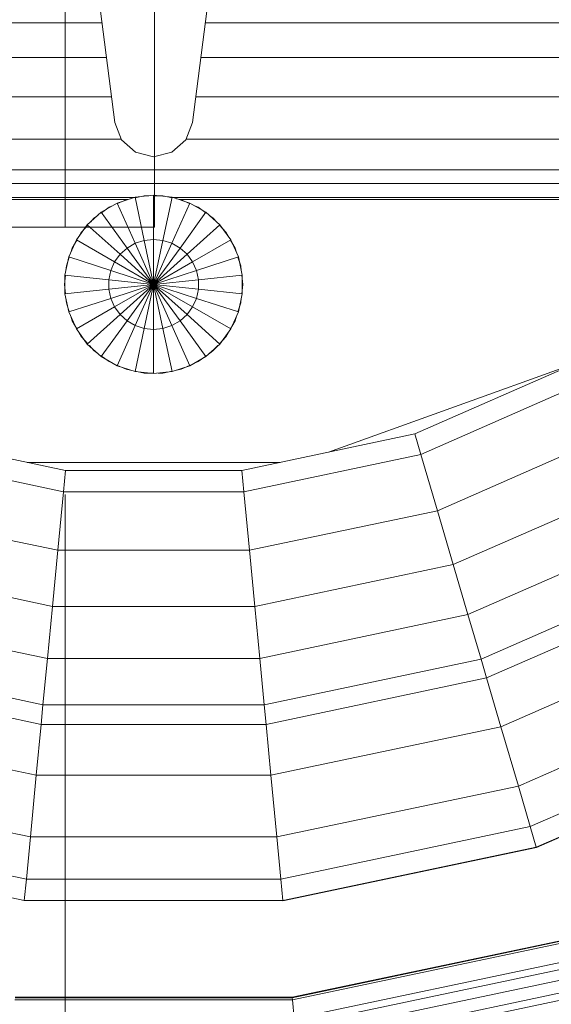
# Model space of a CAD drawing. Header units: millimetres. Extents: x -121 to 17420, y 1231 to 43130.
# Tile 52 of 57: x 15176 to 15325, y 42167 to 42443. Entities that reach past the tile are written whole.
import ezdxf

# ---------------------------------------------------------------- set-up
doc = ezdxf.new("R2010")
doc.units = ezdxf.units.MM
for name, pattern in [('ADSK_Осевая', [700, 500, -100, 0, -100]), ('ADSK_Скрыто', [300, 150, -150]), ('ADSK_Штриховая_ш3 п1_5', [225, 150, -75])]:
    doc.linetypes.add(name, pattern=pattern)
for name, color, linetype, lineweight in [('A-____-____-DIMS', 211, 'Continuous', 9), ('A-____-____-DIMS-50', 211, 'Continuous', 9), ('A-DETL-____-HDLN', 90, 'ADSK_Скрыто', 9), ('A-DETL-____-MBND', 5, 'ADSK_Штриховая_ш3 п1_5', 20), ('M-EQPM-____-OTLN', 50, 'Continuous', 20), ('P-PIPE-____-CNTR', 3, 'ADSK_Осевая', 20), ('P-PIPE-____-OTLN', 3, 'Continuous', 20)]:
    doc.layers.add(name, color=color, linetype=linetype, lineweight=lineweight)
doc.styles.add('GOST Common_1', font='GOST_Common.ttf', dxfattribs={"width": 0.9, "height": 125})
doc.dimstyles.new('ADSK_Основной_2_5_мм', dxfattribs={"dimscale": 304.8, "dimtxt": 0.412449, "dimasz": 0.328084, "dimexe": 0.246063, "dimexo": 0.000807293, "dimgap": 0.049213, "dimtad": 1, "dimdec": 0, "dimlfac": 304.8, "dimdsep": 46, "dimtxsty": 'GOST Common_1', "dimblk1": 'OBLIQUE', "dimblk2": 'OBLIQUE', "dimsah": 1, "dimcen": 0.09, "dimdle": 0.246063, "dimazin": 2, "dimtfac": 1, "dimtdec": 4, "dimtix": 1, "dimtmove": 0, "dimatfit": 3, "dimfxl": 1, "dimtvp": 1, "dimtolj": 1, "dimtzin": 0, "dimlwd": 20, "dimlwe": 20, "dimarcsym": 2})

# ---------------------------------------------------------------- blocks, each defined once
blk = doc.blocks.new('Прямая форма - 83 new-608910-В_Этаж 01_Канализация')
at = {"layer": 'M-EQPM-____-OTLN', "color": 9}
for p, q in [((-17.64, -108.83), (-10.91, -161.71)), ((10.91, -161.71), (17.64, -108.83)), ((-14.47, -133.71), (-118.83, -133.71)), ((118.83, -133.71), (14.47, -133.71)), ((-13.23, -143.5), (-118.83, -143.5)), ((118.83, -143.5), (13.23, -143.5)), ((-11.83, -154.51), (-118.83, -154.51)), ((118.83, -154.51), (11.83, -154.51)), ((-10.91, -161.71), (-9.03, -166.6)), ((9.03, -166.6), (10.91, -161.71)), ((-9.11, -166.38), (-118.83, -166.38)), ((-9.03, -166.6), (-5.09, -170.07)), ((5.09, -170.07), (9.03, -166.6)), ((118.83, -166.38), (9.11, -166.38)), ((-5.09, -170.07), (0, -171.32)), ((0, -171.32), (5.09, -170.07)), ((118.83, -178.78), (-118.83, -178.78)), ((0, -182.13), (-5.2, -182.68)), ((-5.17, -182.82), (-2.61, -182.27)), ((-2.61, -182.27), (-1.3, -182.27)), ((0, -194.51), (0, -182.13)), ((5.2, -182.68), (0, -182.13)), ((0, -182.27), (2.61, -182.27)), ((2.61, -182.27), (5.17, -182.82)), ((-118.83, -182.73), (-5.2, -182.73)), ((-7.32, -183.27), (-118.83, -183.27)), ((-10.17, -184.3), (-14.69, -186.91)), ((-12.5, -185.48), (-11.3, -184.95)), ((-5.2, -182.68), (-10.17, -184.3)), ((-10.17, -184.3), (-5.13, -195.6)), ((-10.11, -184.42), (-7.73, -183.36)), ((-7.73, -183.36), (-6.44, -183.09)), ((-5.2, -182.68), (-2.62, -194.79)), ((2.62, -194.79), (5.2, -182.68)), ((5.13, -195.6), (10.17, -184.3)), ((10.17, -184.3), (5.2, -182.68)), ((5.34, -182.73), (118.83, -182.73)), ((6.44, -183.09), (7.73, -183.36)), ((118.83, -183.27), (7.32, -183.27)), ((7.73, -183.36), (10.11, -184.42)), ((14.69, -186.91), (10.17, -184.3)), ((11.3, -184.95), (12.5, -185.48)), ((-14.69, -186.91), (-18.58, -190.41)), ((-16.73, -188.56), (-15.67, -187.79)), ((-14.69, -186.91), (-7.42, -196.92)), ((-14.61, -187.02), (-12.5, -185.48)), ((7.42, -196.92), (14.69, -186.91)), ((12.5, -185.48), (14.61, -187.02)), ((18.58, -190.41), (14.69, -186.91)), ((15.67, -187.79), (16.73, -188.56)), ((-18.58, -190.41), (-21.65, -194.63)), ((-20.23, -192.44), (-18.48, -190.5)), ((-18.58, -190.41), (-9.38, -198.69)), ((-17.6, -189.53), (-16.73, -188.56)), ((9.38, -198.69), (18.58, -190.41)), ((16.73, -188.56), (17.6, -189.53)), ((18.48, -190.5), (20.23, -192.44)), ((21.65, -194.63), (18.58, -190.41)), ((-20.88, -193.58), (-20.23, -192.44)), ((20.23, -192.44), (20.88, -193.58)), ((-21.65, -194.63), (-23.78, -199.41)), ((-22.84, -196.97), (-21.53, -194.7)), ((-21.65, -194.63), (-10.93, -200.82)), ((-5.13, -195.6), (-7.42, -196.92)), ((-2.62, -194.79), (-5.13, -195.6)), ((-5.13, -195.6), (0, -207.13)), ((0, -194.51), (-2.62, -194.79)), ((-2.62, -194.79), (0, -207.13)), ((0, -207.13), (0, -194.51)), ((2.62, -194.79), (0, -194.51)), ((0, -207.13), (2.62, -194.79)), ((0, -207.13), (5.13, -195.6)), ((5.13, -195.6), (2.62, -194.79)), ((7.42, -196.92), (5.13, -195.6)), ((10.93, -200.82), (21.65, -194.63)), ((21.53, -194.7), (22.84, -196.97)), ((23.78, -199.41), (21.65, -194.63)), ((-23.24, -198.21), (-22.84, -196.97)), ((-9.38, -198.69), (-10.93, -200.82)), ((-7.42, -196.92), (-9.38, -198.69)), ((-9.38, -198.69), (0, -207.13)), ((-7.42, -196.92), (0, -207.13)), ((0, -207.13), (7.42, -196.92)), ((0, -207.13), (9.38, -198.69)), ((9.38, -198.69), (7.42, -196.92)), ((10.93, -200.82), (9.38, -198.69)), ((22.84, -196.97), (23.24, -198.21)), ((-23.78, -199.41), (-24.86, -204.52)), ((-24.45, -201.94), (-23.65, -199.45)), ((-23.78, -199.41), (-12, -203.23)), ((-10.93, -200.82), (-12, -203.23)), ((-10.93, -200.82), (0, -207.13)), ((0, -207.13), (10.93, -200.82)), ((12, -203.23), (10.93, -200.82)), ((12, -203.23), (23.78, -199.41)), ((23.65, -199.45), (24.45, -201.94)), ((24.86, -204.52), (23.78, -199.41)), ((-24.59, -203.24), (-24.45, -201.94)), ((-12, -203.23), (-12.55, -205.82)), ((-12, -203.23), (0, -207.13)), ((0, -207.13), (12, -203.23)), ((12.55, -205.82), (12, -203.23)), ((24.45, -201.94), (24.59, -203.24)), ((-25, -207.13), (-24.73, -204.54)), ((-24.73, -209.73), (-25, -207.13)), ((-24.86, -204.52), (-12.55, -205.82)), ((-24.86, -204.52), (-24.86, -209.75)), ((-12.55, -205.82), (0, -207.13)), ((-12.55, -205.82), (-12.55, -208.45)), ((-12.55, -208.45), (0, -207.13)), ((-12, -211.04), (0, -207.13)), ((-10.93, -213.45), (0, -207.13)), ((-9.38, -215.58), (0, -207.13)), ((-7.42, -217.35), (0, -207.13)), ((-5.13, -218.67), (0, -207.13)), ((-2.62, -219.48), (0, -207.13)), ((0, -207.13), (12.55, -205.82)), ((0, -207.13), (12.55, -208.45)), ((0, -207.13), (12, -211.04)), ((0, -207.13), (10.93, -213.45)), ((0, -207.13), (9.38, -215.58)), ((0, -207.13), (7.42, -217.35)), ((0, -207.13), (5.13, -218.67)), ((0, -207.13), (2.62, -219.48)), ((0, -219.76), (0, -207.13)), ((12.55, -205.82), (24.86, -204.52)), ((12.55, -208.45), (12.55, -205.82)), ((24.73, -204.54), (25, -207.13)), ((25, -207.13), (24.73, -209.73)), ((24.86, -209.75), (24.86, -204.52)), ((-24.86, -209.75), (-12.55, -208.45)), ((-24.86, -209.75), (-23.78, -214.86)), ((-12.55, -208.45), (-12, -211.04)), ((12, -211.04), (12.55, -208.45)), ((12.55, -208.45), (24.86, -209.75)), ((23.78, -214.86), (24.86, -209.75)), ((-24.45, -212.33), (-24.59, -211.03)), ((-23.65, -214.82), (-24.45, -212.33)), ((-23.78, -214.86), (-12, -211.04)), ((-12, -211.04), (-10.93, -213.45)), ((10.93, -213.45), (12, -211.04)), ((12, -211.04), (23.78, -214.86)), ((24.45, -212.33), (23.65, -214.82)), ((24.59, -211.03), (24.45, -212.33)), ((-23.78, -214.86), (-21.65, -219.63)), ((-21.65, -219.63), (-10.93, -213.45)), ((-10.93, -213.45), (-9.38, -215.58)), ((9.38, -215.58), (10.93, -213.45)), ((10.93, -213.45), (21.65, -219.63)), ((21.65, -219.63), (23.78, -214.86)), ((-22.84, -217.3), (-23.24, -216.06)), ((-21.53, -219.57), (-22.84, -217.3)), ((-18.58, -223.86), (-9.38, -215.58)), ((-14.69, -227.36), (-7.42, -217.35)), ((-9.38, -215.58), (-7.42, -217.35)), ((-7.42, -217.35), (-5.13, -218.67)), ((5.13, -218.67), (7.42, -217.35)), ((7.42, -217.35), (9.38, -215.58)), ((7.42, -217.35), (14.69, -227.36)), ((9.38, -215.58), (18.58, -223.86)), ((22.84, -217.3), (21.53, -219.57)), ((23.24, -216.06), (22.84, -217.3)), ((-21.65, -219.63), (-18.58, -223.86)), ((-20.23, -221.83), (-20.88, -220.69)), ((-10.17, -229.97), (-5.13, -218.67)), ((-5.2, -231.59), (-2.62, -219.48)), ((-5.13, -218.67), (-2.62, -219.48)), ((-2.62, -219.48), (0, -219.76)), ((0, -219.76), (2.62, -219.48)), ((0, -232.13), (0, -219.76)), ((2.62, -219.48), (5.13, -218.67)), ((2.62, -219.48), (5.2, -231.59)), ((5.13, -218.67), (10.17, -229.97)), ((18.58, -223.86), (21.65, -219.63)), ((20.88, -220.69), (20.23, -221.83)), ((-18.48, -223.77), (-20.23, -221.83)), ((20.23, -221.83), (18.48, -223.77)), ((-18.58, -223.86), (-14.69, -227.36)), ((-16.73, -225.71), (-18.01, -224.29)), ((-15.67, -226.48), (-16.73, -225.71)), ((14.69, -227.36), (18.58, -223.86)), ((16.73, -225.71), (15.67, -226.48)), ((18.01, -224.29), (16.73, -225.71)), ((-14.69, -227.36), (-10.17, -229.97)), ((-12.5, -228.79), (-14.61, -227.25)), ((-11.3, -229.32), (-12.5, -228.79)), ((10.17, -229.97), (14.69, -227.36)), ((12.5, -228.79), (11.3, -229.32)), ((14.61, -227.25), (12.5, -228.79)), ((118.83, -229.09), (49.02, -254.19)), ((73.23, -249.09), (118.83, -229.07)), ((-10.17, -229.97), (-5.2, -231.59)), ((-7.73, -230.91), (-10.11, -229.85)), ((-6.44, -231.18), (-7.73, -230.91)), ((-5.2, -231.59), (0, -232.13)), ((-2.61, -232), (-5.17, -231.45)), ((0, -232), (-2.61, -232)), ((0, -232.13), (5.2, -231.59)), ((2.61, -232), (1.3, -232)), ((5.17, -231.45), (2.61, -232)), ((5.2, -231.59), (10.17, -229.97)), ((7.73, -230.91), (6.44, -231.18)), ((10.11, -229.85), (7.73, -230.91)), ((74.91, -254.82), (121.57, -234.34)), ((74.91, -254.82), (121.57, -234.34)), ((-73.23, -249.09), (-24.73, -259.3)), ((24.73, -259.3), (73.23, -249.09)), ((73.23, -249.09), (74.91, -254.82)), ((73.23, -249.09), (74.91, -254.82)), ((79.55, -270.61), (129.1, -248.85)), ((79.55, -270.61), (129.1, -248.85)), ((-74.91, -254.82), (-25.3, -265.27)), ((-74.91, -254.82), (-25.3, -265.27)), ((25.3, -265.27), (74.91, -254.82)), ((25.3, -265.27), (74.91, -254.82)), ((74.91, -254.82), (79.55, -270.61)), ((74.91, -254.82), (79.55, -270.61)), ((35.49, -257.04), (-35.49, -257.04)), ((-24.73, -259.3), (-25.3, -265.27)), ((-24.73, -259.3), (-25.3, -265.27)), ((-24.73, -259.3), (24.73, -259.3)), ((24.73, -259.3), (25.3, -265.27)), ((24.73, -259.3), (25.3, -265.27)), ((84, -285.74), (136.32, -262.77)), ((84, -285.74), (136.32, -262.77)), ((-25.3, -265.27), (-26.87, -281.7)), ((-25.3, -265.27), (-26.87, -281.7)), ((-25.3, -265.27), (25.3, -265.27)), ((-25.3, -265.27), (25.3, -265.27)), ((25.3, -265.27), (26.87, -281.7)), ((25.3, -265.27), (26.87, -281.7)), ((-79.55, -270.61), (-26.87, -281.7)), ((-79.55, -270.61), (-26.87, -281.7)), ((26.87, -281.7), (79.55, -270.61)), ((26.87, -281.7), (79.55, -270.61)), ((79.55, -270.61), (84, -285.74)), ((79.55, -270.61), (84, -285.74)), ((88.12, -299.76), (143.01, -275.66)), ((88.12, -299.76), (143.01, -275.66)), ((-26.87, -281.7), (-28.37, -297.46)), ((-26.87, -281.7), (-28.37, -297.46)), ((-26.87, -281.7), (26.87, -281.7)), ((-26.87, -281.7), (26.87, -281.7)), ((26.87, -281.7), (28.37, -297.46)), ((26.87, -281.7), (28.37, -297.46)), ((-84, -285.74), (-28.37, -297.46)), ((-84, -285.74), (-28.37, -297.46)), ((28.37, -297.46), (84, -285.74)), ((28.37, -297.46), (84, -285.74)), ((84, -285.74), (88.12, -299.76)), ((84, -285.74), (88.12, -299.76)), ((91.79, -312.24), (148.97, -287.14)), ((91.79, -312.24), (148.97, -287.14)), ((93.35, -317.52), (151.49, -291.99)), ((93.35, -317.52), (151.49, -291.99)), ((-28.37, -297.46), (-29.77, -312.05)), ((-28.37, -297.46), (-29.77, -312.05)), ((-28.37, -297.46), (28.37, -297.46)), ((-28.37, -297.46), (28.37, -297.46)), ((28.37, -297.46), (29.77, -312.05)), ((28.37, -297.46), (29.77, -312.05)), ((-88.13, -299.76), (-29.77, -312.05)), ((-88.13, -299.76), (-29.77, -312.05)), ((29.77, -312.05), (88.12, -299.76)), ((29.77, -312.05), (88.12, -299.76)), ((88.12, -299.76), (91.79, -312.24)), ((88.12, -299.76), (91.79, -312.24)), ((97.38, -331.24), (158.03, -304.61)), ((97.38, -331.24), (158.03, -304.61)), ((-29.77, -312.05), (-31.01, -325.04)), ((-29.77, -312.05), (-31.01, -325.04)), ((-29.77, -312.05), (29.77, -312.05)), ((-29.77, -312.05), (29.77, -312.05)), ((29.77, -312.05), (31, -325.04)), ((29.77, -312.05), (31, -325.04)), ((-91.79, -312.24), (-31.01, -325.04)), ((-91.79, -312.24), (-31.01, -325.04)), ((31, -325.04), (91.79, -312.24)), ((31, -325.04), (91.79, -312.24)), ((91.79, -312.24), (93.35, -317.52)), ((91.79, -312.24), (93.35, -317.52)), ((-93.35, -317.52), (-31.53, -330.54)), ((-93.35, -317.52), (-31.53, -330.54)), ((31.53, -330.54), (93.35, -317.52)), ((31.53, -330.54), (93.35, -317.52)), ((93.35, -317.52), (97.38, -331.24)), ((93.35, -317.52), (97.38, -331.24)), ((102.26, -347.85), (165.95, -319.88)), ((102.26, -347.85), (165.95, -319.88)), ((-31.01, -325.04), (-31.53, -330.54)), ((-31.01, -325.04), (-31.53, -330.54)), ((-31.01, -325.04), (31, -325.04)), ((-31.01, -325.04), (31, -325.04)), ((31, -325.04), (31.53, -330.54)), ((31, -325.04), (31.53, -330.54)), ((-97.38, -331.24), (-32.89, -344.83)), ((-97.38, -331.24), (-32.89, -344.83)), ((-31.53, -330.54), (-32.89, -344.83)), ((-31.53, -330.54), (-32.89, -344.83)), ((-31.53, -330.54), (31.53, -330.54)), ((-31.53, -330.54), (31.53, -330.54)), ((31.53, -330.54), (32.89, -344.83)), ((31.53, -330.54), (32.89, -344.83)), ((32.89, -344.83), (97.38, -331.24)), ((32.89, -344.83), (97.38, -331.24)), ((97.38, -331.24), (102.26, -347.85)), ((97.38, -331.24), (102.26, -347.85)), ((105.6, -359.2), (171.37, -330.33)), ((105.6, -359.2), (171.37, -330.33)), ((107.3, -364.97), (174.12, -335.63)), ((107.3, -364.97), (174.12, -335.63)), ((107.33, -365.1), (174.19, -335.75)), ((107.33, -365.1), (174.19, -335.75)), ((-32.89, -344.83), (-34.54, -362.11)), ((-32.89, -344.83), (-34.54, -362.11)), ((-32.89, -344.83), (32.89, -344.83)), ((-32.89, -344.83), (32.89, -344.83)), ((32.89, -344.83), (34.54, -362.11)), ((32.89, -344.83), (34.54, -362.11)), ((-102.26, -347.85), (-34.54, -362.11)), ((-102.26, -347.85), (-34.54, -362.11)), ((34.54, -362.11), (102.26, -347.85)), ((34.54, -362.11), (102.26, -347.85)), ((102.26, -347.85), (105.6, -359.2)), ((102.26, -347.85), (105.6, -359.2)), ((-105.6, -359.2), (-35.67, -373.93)), ((-105.6, -359.2), (-35.67, -373.93)), ((35.67, -373.93), (105.6, -359.2)), ((35.67, -373.93), (105.6, -359.2)), ((105.6, -359.2), (107.3, -364.97)), ((105.6, -359.2), (107.3, -364.97)), ((-34.54, -362.11), (-35.67, -373.93)), ((-34.54, -362.11), (-35.67, -373.93)), ((-34.54, -362.11), (34.54, -362.11)), ((-34.54, -362.11), (34.54, -362.11)), ((34.54, -362.11), (35.67, -373.93)), ((34.54, -362.11), (35.67, -373.93)), ((-107.3, -364.97), (-36.24, -379.93)), ((-107.3, -364.97), (-36.24, -379.93)), ((36.24, -379.93), (107.3, -364.97)), ((36.24, -379.93), (107.3, -364.97)), ((36.25, -380.07), (107.33, -365.1)), ((36.25, -380.07), (107.33, -365.1)), ((107.3, -364.97), (107.33, -365.1)), ((107.3, -364.97), (107.33, -365.1)), ((-35.67, -373.93), (-36.24, -379.93)), ((-35.67, -373.93), (-36.24, -379.93)), ((-35.67, -373.93), (35.67, -373.93)), ((-35.67, -373.93), (35.67, -373.93)), ((35.67, -373.93), (36.24, -379.93)), ((35.67, -373.93), (36.24, -379.93)), ((-36.24, -379.93), (36.24, -379.93)), ((-36.24, -379.93), (36.24, -379.93)), ((36.24, -379.93), (36.25, -380.07)), ((36.24, -379.93), (36.25, -380.07)), ((38.83, -407.07), (114.96, -391.04)), ((38.83, -407.07), (114.96, -391.04)), ((38.84, -407.21), (115, -391.17)), ((38.84, -407.21), (115, -391.17)), ((38.9, -407.83), (115.17, -391.77)), ((38.9, -407.83), (115.17, -391.77)), ((39.4, -413.08), (116.66, -396.81)), ((39.4, -413.08), (116.66, -396.81)), ((39.58, -414.98), (117.19, -398.64)), ((39.58, -414.98), (117.19, -398.64)), ((39.86, -417.92), (118.02, -401.46)), ((39.86, -417.92), (118.02, -401.46)), ((40.2, -421.44), (119.02, -404.84)), ((40.2, -421.44), (119.02, -404.84)), ((-38.9, -407.83), (38.9, -407.83)), ((-38.9, -407.83), (38.9, -407.83)), ((-38.84, -407.21), (38.84, -407.21)), ((-38.84, -407.21), (38.84, -407.21)), ((-38.83, -407.07), (38.83, -407.07)), ((-38.83, -407.07), (38.83, -407.07)), ((38.83, -407.07), (38.84, -407.21)), ((38.83, -407.07), (38.84, -407.21)), ((38.84, -407.21), (38.9, -407.83)), ((38.84, -407.21), (38.9, -407.83)), ((38.9, -407.83), (39.4, -413.08)), ((38.9, -407.83), (39.4, -413.08)), ((40.39, -423.42), (119.58, -406.75)), ((40.39, -423.42), (119.58, -406.75))]:
    blk.add_line(p, q, dxfattribs=at)
blk = doc.blocks.new('Прямая форма - FU - 054-608911-В_Этаж 01_Канализация')
blk.add_blockref('Прямая форма - 83 new-608910-В_Этаж 01_Канализация', (0, 0))
blk = doc.blocks.new('83 new_ifc_RVT-1-В_Этаж 01_Канализация')
at = {"layer": 'M-EQPM-____-OTLN', "color": 9, "lineweight": 20}
blk.add_blockref('Прямая форма - FU - 054-608911-В_Этаж 01_Канализация', (29360.06, 42575.83), dxfattribs=at)
blk = doc.blocks.new('DIMBLOCK4-В_Этаж 01_Канализация')
at = {"layer": 'A-____-____-DIMS-50', "lineweight": 20}
for p, q in [((15188.38, 41994.97), (15188.38, 42309.74)), ((15863.38, 41994.97), (15863.38, 42069.97)), ((15113.38, 41994.97), (15938.38, 41994.97)), ((15188.38, 41994.97), (15188.38, 41919.97)), ((15863.38, 41994.97), (15863.38, 41990.68))]:
    blk.add_line(p, q, dxfattribs=at)
at = {"layer": 'A-____-____-DIMS-50', "lineweight": 40}
for p, q in [((15188.38, 41994.97), (15238.38, 42044.97)), ((15863.38, 41994.97), (15913.38, 42044.97)), ((15188.38, 41994.97), (15138.38, 41944.97)), ((15863.38, 41994.97), (15813.38, 41944.97))]:
    blk.add_line(p, q, dxfattribs=at)
at = {"layer": 'A-____-____-DIMS-50', "color": 0, "lineweight": 20, "insert": (15407.62, 42173.32), "char_height": 125, "width": 283.8162, "attachment_point": 1, "line_spacing_factor": 1.022761, "style": 'GOST Common_1'}
blk.add_mtext('675', dxfattribs=at)
blk = doc.blocks.new('_Oblique')
at = {"color": 0, "linetype": 'ByBlock', "lineweight": -2}
blk.add_line((-0.5, -0.5), (0.5, 0.5), dxfattribs=at)

msp = doc.modelspace()

# ---------------------------------------------------------------- linework, layer by layer
at = {"layer": 'A-DETL-____-HDLN', "color": 12}
msp.add_line((15163.5146, 42400.8309), (15213.3277, 42400.8309), dxfattribs=at)
at = {"layer": 'A-DETL-____-MBND', "color": 22}
msp.add_line((15213.3773, 42400.8309), (16877.1854, 42400.8309), dxfattribs=at)
at = {"layer": 'P-PIPE-____-CNTR', "color": 22}
msp.add_line((15188.3773, 42384.744), (15188.3773, 42540.994), dxfattribs=at)
at = {"layer": 'P-PIPE-____-OTLN', "color": 22}
for p, q in [((15213.3773, 42384.744), (15213.3773, 42540.994)), ((15163.3773, 42384.744), (15213.3773, 42384.744))]:
    msp.add_line(p, q, dxfattribs=at)

# ---------------------------------------------------------------- block references
at = {"lineweight": 9}
msp.add_blockref('83 new_ifc_RVT-1-В_Этаж 01_Канализация', (-14146.9061, 0), dxfattribs=at)

# ---------------------------------------------------------------- dimensions: what is measured, and where the dimension line sits
at = {"layer": 'A-____-____-DIMS', "lineweight": 20}
dim = msp.add_linear_dim(base=(15863.3773, 41994.9688), p1=(15188.3773, 42384.744), p2=(15863.3773, 42065.6795), dimstyle='ADSK_Основной_2_5_мм', override={"dimpost": '<>', "dimfxl": 746.610448}, dxfattribs=at)
dim.commit()
dim.dimension.update_dxf_attribs({"geometry": 'DIMBLOCK4-В_Этаж 01_Канализация', "text_midpoint": (15525.8773, 42072.4688)})

doc.saveas('drawing.dxf')
